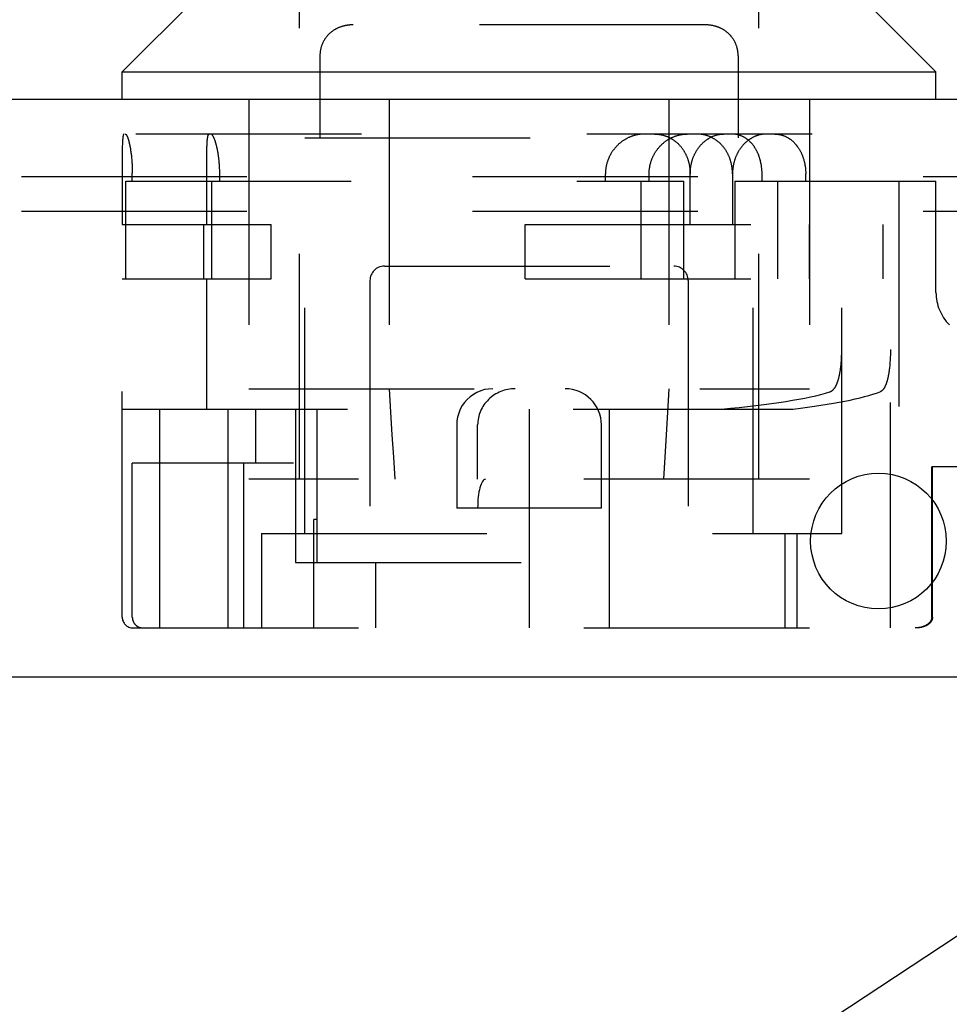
# Model space of a CAD drawing. Header units: inches. Extents: x 0 to 56.7, y 0 to 36.7.
# Tile 6 of 16: x 23.3 to 24.6, y 6.1 to 7.5. Entities that reach past the tile are written whole.
import ezdxf

# ---------------------------------------------------------------- set-up
doc = ezdxf.new("R2010")
doc.units = ezdxf.units.IN
doc.header["$LTSCALE"] = 3.116667
doc.header["$MEASUREMENT"] = 0
doc.linetypes.add('HIDDEN', pattern=[0.2, 0.1, -0.1])
doc.layers.get('0').update_dxf_attribs({"linetype": 'CONTINUOUS'})
for name, color, linetype in [('DEFAULT_2', 8, 'HIDDEN'), ('DIMENSIONS', 7, 'CONTINUOUS'), ('DOOR_ASSEMBLY', 7, 'CONTINUOUS')]:
    doc.layers.add(name, color=color, linetype=linetype)
doc.styles.get("Standard").update_dxf_attribs({"font": 'arial.ttf'})
doc.dimstyles.get("Standard").update_dxf_attribs({"dimtxt": 0.283333, "dimasz": 0.333333, "dimexe": 0.09, "dimexo": 0.07, "dimgap": 0.09, "dimtad": 0, "dimtih": 1, "dimtoh": 1, "dimdec": 3, "dimzin": 4, "dimdsep": 46, "dimtxsty": 'Standard', "dimblk": '_FILLED', "dimblk1": '_FILLED', "dimblk2": '_FILLED', "dimcen": 0.09, "dimadec": 3, "dimazin": 1, "dimtp": 0.001, "dimtm": 0.001, "dimtfac": 1, "dimtdec": 3, "dimtofl": 0, "dimtmove": 0, "dimatfit": 3, "dimldrblk": '_FILLED', "dimfxl": 0, "dimtolj": 1, "dimtzin": 4, "dimarcsym": 0})

# ---------------------------------------------------------------- blocks, each defined once
blk = doc.blocks.new('_FILLED')
at = {"color": 0, "linetype": 'ByBlock'}
blk.add_solid([(0, 0), (-1, 0.2), (-1, -0.2)], dxfattribs=at)

msp = doc.modelspace()

# ---------------------------------------------------------------- linework, layer by layer
at = {"layer": 'DEFAULT_2', "color": 8, "linetype": 'HIDDEN'}
for p, q in [((25.5015, 7.2875), (13.5975, 7.2875)), ((25.5015, 7.2395), (13.5975, 7.2395))]:
    msp.add_line(p, q, dxfattribs=at)
at = {"layer": 'DOOR_ASSEMBLY', "color": 7, "linetype": 'Continuous'}
for p, q in [((23.577, 7.5505), (23.459, 7.4325)), ((24.466, 7.5505), (24.584, 7.4325)), ((23.459, 7.4325), (24.584, 7.4325)), ((23.459, 7.3945), (23.459, 7.4325)), ((24.584, 7.3945), (24.584, 7.4325))]:
    msp.add_line(p, q, dxfattribs=at)
at = {"layer": 'DOOR_ASSEMBLY', "color": 8, "linetype": 'HIDDEN'}
for p, q in [((23.704, 6.8695), (23.704, 7.5205)), ((24.339, 6.8695), (24.339, 7.5205)), ((23.7565, 7.4928), (23.7558, 7.4925)), ((23.7578, 7.4934), (23.7571, 7.4931)), ((23.7591, 7.494), (23.7584, 7.4937)), ((23.7745, 7.4974), (23.7738, 7.4974)), ((24.2648, 7.4975), (23.7781, 7.4975)), ((24.2838, 7.4939), (24.2832, 7.4942)), ((24.2878, 7.4922), (24.2871, 7.4925)), ((24.289, 7.4915), (24.2884, 7.4918)), ((24.2921, 7.4896), (24.2915, 7.49)), ((23.7367, 7.4735), (23.7364, 7.4728)), ((23.7374, 7.4748), (23.737, 7.4742)), ((24.3062, 7.4735), (24.3059, 7.4742)), ((24.3097, 7.4634), (24.3095, 7.4642)), ((24.3106, 7.4545), (24.3106, 7.3415)), ((23.634, 7.3945), (23.634, 6.8695)), ((23.8282, 7.3945), (23.8282, 6.8695)), ((24.2147, 7.3945), (24.2147, 6.8695)), ((24.409, 7.3945), (24.409, 6.8695)), ((25.6597, 7.3465), (13.4743, 7.3465)), ((23.4594, 7.3354), (23.4593, 7.3343)), ((23.4595, 7.3373), (23.4594, 7.3363)), ((23.4594, 7.3363), (23.4594, 7.3354)), ((23.7115, 7.3415), (24.3315, 7.3415)), ((23.7115, 6.7945), (23.7115, 7.3415)), ((24.3315, 6.7945), (24.3315, 7.3415)), ((23.4591, 7.3235), (23.459, 7.32)), ((23.4592, 7.3286), (23.4591, 7.3261)), ((23.4591, 7.3261), (23.4591, 7.3235)), ((23.4593, 7.3322), (23.4592, 7.3304)), ((23.4592, 7.3304), (23.4592, 7.3286)), ((23.4593, 7.3343), (23.4593, 7.3333)), ((23.4593, 7.3333), (23.4593, 7.3322)), ((23.4701, 7.3278), (23.4703, 7.3265)), ((23.4703, 7.3265), (23.4705, 7.3252)), ((23.4705, 7.3252), (23.4707, 7.3239)), ((23.4707, 7.3239), (23.4709, 7.3225)), ((23.4709, 7.3225), (23.4711, 7.3211)), ((23.576, 7.3193), (23.5761, 7.3221)), ((23.5761, 7.3268), (23.5762, 7.3287)), ((23.5761, 7.3248), (23.5761, 7.3268)), ((23.5761, 7.3221), (23.5761, 7.3248)), ((23.5763, 7.3316), (23.5764, 7.3327)), ((23.5763, 7.3305), (23.5763, 7.3316)), ((23.5764, 7.3338), (23.5765, 7.3349)), ((23.5764, 7.3327), (23.5764, 7.3338)), ((23.459, 7.32), (23.459, 7.3149)), ((23.459, 7.3149), (23.459, 7.2215)), ((23.4711, 7.3211), (23.4713, 7.3197)), ((23.4713, 7.3197), (23.4715, 7.3183)), ((23.4717, 7.3161), (23.4719, 7.3146)), ((23.4719, 7.3146), (23.472, 7.3131)), ((23.472, 7.3131), (23.4722, 7.3115)), ((23.4722, 7.3115), (23.4723, 7.31)), ((23.4723, 7.31), (23.4724, 7.3084)), ((23.4724, 7.3084), (23.4725, 7.3069)), ((23.576, 7.3157), (23.576, 7.3193)), ((23.576, 7.3118), (23.576, 7.3157)), ((23.576, 7.3063), (23.576, 7.3118)), ((23.4725, 7.3069), (23.4726, 7.3053)), ((23.4726, 7.3053), (23.4727, 7.3037)), ((23.4727, 7.3037), (23.4728, 7.3021)), ((23.4728, 7.3021), (23.4729, 7.3005)), ((23.4729, 7.3005), (23.4729, 7.2989)), ((23.4729, 7.2989), (23.473, 7.2972)), ((23.473, 7.2972), (23.473, 7.2956)), ((23.473, 7.2956), (23.473, 7.294)), ((23.576, 7.2215), (23.576, 7.3063)), ((23.5936, 7.302), (23.5935, 7.3036)), ((23.5937, 7.3004), (23.5936, 7.302)), ((23.5937, 7.2988), (23.5937, 7.3004)), ((23.5938, 7.2972), (23.5937, 7.2988)), ((23.5938, 7.2956), (23.5938, 7.2972)), ((23.5938, 7.294), (23.5938, 7.2956)), ((23.464, 7.2815), (24.2353, 7.2815)), ((23.464, 7.1465), (23.464, 7.2815)), ((23.473, 7.294), (23.473, 7.2923)), ((23.473, 7.2815), (23.473, 7.2923)), ((23.5823, 7.2815), (23.5823, 7.1465)), ((23.5939, 7.2923), (23.5938, 7.294)), ((23.5939, 7.2815), (23.5939, 7.2923)), ((24.127, 7.2815), (24.127, 7.2915)), ((24.1761, 7.2815), (24.1761, 7.1465)), ((24.1874, 7.2815), (24.1874, 7.2915)), ((24.2353, 7.1465), (24.2353, 7.2815)), ((24.2442, 7.2215), (24.2442, 7.2915)), ((24.3027, 7.2915), (24.3027, 7.2215)), ((24.306, 7.2815), (24.584, 7.2815)), ((24.306, 7.2815), (24.306, 7.1465)), ((24.3435, 7.2815), (24.3435, 7.2915)), ((24.3652, 7.1465), (24.3652, 7.2815)), ((24.4039, 7.2815), (24.4039, 7.2915)), ((24.4538, 6.7945), (24.4538, 7.2815)), ((24.521, 6.664), (24.521, 7.2815)), ((24.5325, 7.2815), (24.5325, 6.664)), ((24.584, 7.1276), (24.584, 7.2815)), ((23.459, 7.2215), (23.6652, 7.2215)), ((23.5717, 7.1465), (23.5717, 7.2215)), ((23.6652, 7.1465), (23.6652, 7.2215)), ((24.0162, 7.2215), (24.5112, 7.2215)), ((24.0162, 7.1465), (24.0162, 7.2215)), ((24.4093, 7.1465), (24.4093, 7.2215)), ((24.5112, 7.1465), (24.5112, 7.2215)), ((23.8215, 7.164), (24.2215, 7.164)), ((23.459, 7.1465), (23.6652, 7.1465)), ((23.459, 6.679), (23.459, 7.1465)), ((23.576, 6.9665), (23.576, 7.1465)), ((24.0162, 7.1465), (24.5112, 7.1465)), ((23.8015, 7.144), (23.8015, 6.664)), ((24.2415, 7.144), (24.2415, 6.664)), ((24.4533, 7.0344), (24.4534, 7.0361)), ((24.4534, 7.0361), (24.4535, 7.0378)), ((24.4535, 7.0378), (24.4536, 7.0395)), ((24.4536, 7.0395), (24.4536, 7.0412)), ((24.4537, 7.0437), (24.4538, 7.0454)), ((24.4538, 7.0472), (24.4538, 7.0489)), ((24.4538, 7.0454), (24.4538, 7.0472)), ((24.5207, 7.0369), (24.5206, 7.0352)), ((24.5208, 7.0386), (24.5207, 7.0369)), ((24.5209, 7.0403), (24.5208, 7.0386)), ((24.521, 7.0437), (24.5209, 7.042)), ((24.5209, 7.042), (24.5209, 7.0403)), ((24.521, 7.0489), (24.521, 7.0472)), ((24.521, 7.0472), (24.521, 7.0454)), ((24.521, 7.0454), (24.521, 7.0437)), ((24.4531, 7.0311), (24.4532, 7.0327)), ((24.4532, 7.0327), (24.4533, 7.0344)), ((24.52, 7.0262), (24.5198, 7.0246)), ((24.5201, 7.0278), (24.52, 7.0262)), ((24.5203, 7.0294), (24.5201, 7.0278)), ((24.5204, 7.0311), (24.5203, 7.0294)), ((24.5206, 7.0352), (24.5205, 7.0335)), ((23.634, 6.9945), (24.409, 6.9945)), ((23.459, 6.9665), (24.3866, 6.9665)), ((23.5105, 6.9665), (23.5105, 6.664)), ((23.605, 6.9665), (23.605, 6.8915)), ((23.6432, 6.9665), (23.6432, 6.8915)), ((23.6988, 6.9665), (23.6988, 6.7545)), ((23.7284, 6.7545), (23.7284, 6.9665)), ((24.0215, 6.9665), (24.0215, 6.664)), ((24.1325, 6.664), (24.1325, 6.9665)), ((23.9215, 6.9445), (23.9215, 6.8295)), ((23.9504, 6.8695), (23.9504, 6.9445)), ((24.1215, 6.8295), (24.1215, 6.9445)), ((23.696, 6.8915), (23.473, 6.8915)), ((23.473, 6.679), (23.473, 6.8915)), ((23.6052, 6.8915), (23.6052, 6.664)), ((23.6272, 6.664), (23.6272, 6.8915)), ((25.3094, 6.8865), (24.5781, 6.8865)), ((24.5781, 6.679), (24.5781, 6.8865)), ((24.5792, 6.679), (24.5792, 6.8865)), ((24.409, 6.8695), (23.634, 6.8695)), ((24.1215, 6.8295), (23.9215, 6.8295)), ((23.7284, 6.814), (23.724, 6.814)), ((23.724, 6.664), (23.724, 6.814)), ((23.6515, 6.7945), (24.4538, 6.7945)), ((23.6515, 6.7945), (23.6515, 6.664)), ((24.3755, 6.664), (24.3755, 6.7945)), ((24.3915, 6.7945), (24.3915, 6.664)), ((23.6988, 6.7545), (24.0215, 6.7545)), ((23.8092, 6.7545), (23.8092, 6.664)), ((23.474, 6.664), (25.3844, 6.664))]:
    msp.add_line(p, q, dxfattribs=at)
at = {"layer": 'DOOR_ASSEMBLY', "color": 3, "linetype": 'Continuous'}
for p, q in [((25.6597, 7.3945), (13.4743, 7.3945)), ((13.3945, 6.5965), (25.7395, 6.5965))]:
    msp.add_line(p, q, dxfattribs=at)
at = {"layer": 'DOOR_ASSEMBLY', "color": 8, "linetype": 'HIDDEN'}
for points in [[(23.7781, 7.4975), (23.7774, 7.4975), (23.7767, 7.4975), (23.776, 7.4975), (23.7752, 7.4974), (23.7745, 7.4974), (23.7738, 7.4974), (23.7731, 7.4973), (23.7723, 7.4972), (23.7716, 7.4971), (23.7709, 7.497), (23.7702, 7.4969), (23.7695, 7.4968), (23.7688, 7.4967), (23.768, 7.4966), (23.7673, 7.4964), (23.7666, 7.4963), (23.7659, 7.4961), (23.7652, 7.4959), (23.7645, 7.4958), (23.7638, 7.4956), (23.7632, 7.4954), (23.7625, 7.4952), (23.7618, 7.4949), (23.7611, 7.4947), (23.7604, 7.4945), (23.7598, 7.4942), (23.7591, 7.4939), (23.7584, 7.4937), (23.7578, 7.4934), (23.7571, 7.4931), (23.7565, 7.4928), (23.7558, 7.4925), (23.7552, 7.4922), (23.7545, 7.4918), (23.7539, 7.4915), (23.7533, 7.4911), (23.7527, 7.4908), (23.7521, 7.4904), (23.7515, 7.49), (23.7509, 7.4896), (23.7503, 7.4892), (23.7497, 7.4888), (23.7491, 7.4884), (23.7485, 7.4879), (23.748, 7.4875), (23.7474, 7.487), (23.7469, 7.4866), (23.7463, 7.4861), (23.7458, 7.4856), (23.7453, 7.4851), (23.7448, 7.4846), (23.7442, 7.4841), (23.7437, 7.4836), (23.7433, 7.4831), (23.7428, 7.4826), (23.7423, 7.482), (23.7418, 7.4815), (23.7414, 7.4809), (23.7409, 7.4803), (23.7405, 7.4798), (23.7401, 7.4792), (23.7397, 7.4786), (23.7393, 7.478), (23.7389, 7.4774), (23.7385, 7.4767), (23.7381, 7.4761), (23.7377, 7.4755), (23.7374, 7.4748), (23.737, 7.4742), (23.7367, 7.4735), (23.7364, 7.4728), (23.7361, 7.4722), (23.7358, 7.4715), (23.7355, 7.4708), (23.7352, 7.4701), (23.7349, 7.4694), (23.7347, 7.4686), (23.7344, 7.4679), (23.7342, 7.4672), (23.734, 7.4665), (23.7338, 7.4657), (23.7336, 7.465), (23.7334, 7.4642), (23.7333, 7.4634), (23.7331, 7.4626), (23.733, 7.4619), (23.7328, 7.4611), (23.7327, 7.4603), (23.7326, 7.4595), (23.7325, 7.4586), (23.7325, 7.4578), (23.7324, 7.457), (23.7324, 7.4562), (23.7324, 7.4553), (23.7323, 7.4545), (23.7323, 7.4542)], [(23.7458, 7.4856), (23.7453, 7.4851), (23.7448, 7.4846), (23.7442, 7.4841)], [(23.7509, 7.4896), (23.7503, 7.4892), (23.7497, 7.4888), (23.7491, 7.4884), (23.7485, 7.4879)], [(23.7552, 7.4922), (23.7545, 7.4918), (23.7539, 7.4915), (23.7533, 7.4911), (23.7527, 7.4908), (23.7521, 7.4904), (23.7515, 7.49)], [(23.7611, 7.4947), (23.7604, 7.4945), (23.7598, 7.4942)], [(23.7645, 7.4958), (23.7638, 7.4956), (23.7632, 7.4954), (23.7625, 7.4952), (23.7618, 7.4949)], [(23.7666, 7.4963), (23.7659, 7.4961), (23.7652, 7.4959)], [(23.7723, 7.4972), (23.7716, 7.4971), (23.7709, 7.497), (23.7702, 7.4969), (23.7695, 7.4968), (23.7688, 7.4967), (23.7681, 7.4966)], [(23.7781, 7.4975), (23.7774, 7.4975), (23.7767, 7.4975), (23.776, 7.4975)], [(24.3074, 7.4708), (24.3072, 7.4715), (24.3069, 7.4722), (24.3066, 7.4728), (24.3062, 7.4735), (24.3059, 7.4742), (24.3056, 7.4748), (24.3052, 7.4755), (24.3048, 7.4761), (24.3045, 7.4767), (24.3041, 7.4774), (24.3037, 7.478), (24.3033, 7.4786), (24.3029, 7.4792), (24.3024, 7.4798), (24.302, 7.4803), (24.3015, 7.4809), (24.3011, 7.4815), (24.3006, 7.482), (24.3002, 7.4826), (24.2997, 7.4831), (24.2992, 7.4836), (24.2987, 7.4841), (24.2982, 7.4846), (24.2977, 7.4851), (24.2971, 7.4856), (24.2966, 7.4861), (24.2961, 7.4866), (24.2955, 7.487), (24.295, 7.4875), (24.2944, 7.4879), (24.2938, 7.4884), (24.2932, 7.4888), (24.2927, 7.4892), (24.2921, 7.4896), (24.2915, 7.49), (24.2909, 7.4904), (24.2903, 7.4908), (24.2896, 7.4911), (24.289, 7.4915), (24.2884, 7.4918), (24.2878, 7.4922), (24.2871, 7.4925), (24.2865, 7.4928), (24.2858, 7.4931), (24.2852, 7.4934), (24.2845, 7.4937), (24.2838, 7.494), (24.2832, 7.4942), (24.2825, 7.4945), (24.2818, 7.4947), (24.2811, 7.4949), (24.2805, 7.4952), (24.2798, 7.4954), (24.2791, 7.4956), (24.2784, 7.4958), (24.2777, 7.4959), (24.277, 7.4961), (24.2763, 7.4963), (24.2756, 7.4964), (24.2749, 7.4966), (24.2742, 7.4967), (24.2735, 7.4968), (24.2727, 7.4969), (24.272, 7.497), (24.2713, 7.4971), (24.2706, 7.4972), (24.2699, 7.4973), (24.2691, 7.4974), (24.2684, 7.4974), (24.2677, 7.4974), (24.267, 7.4975), (24.2662, 7.4975), (24.2655, 7.4975), (24.2648, 7.4975)], [(24.2706, 7.4972), (24.2699, 7.4973), (24.2691, 7.4974), (24.2684, 7.4974), (24.2677, 7.4974), (24.267, 7.4975)], [(24.2735, 7.4968), (24.2727, 7.4969), (24.272, 7.497)], [(24.2763, 7.4963), (24.2756, 7.4964), (24.2749, 7.4966)], [(24.2818, 7.4947), (24.2811, 7.4949), (24.2805, 7.4952), (24.2798, 7.4954), (24.2791, 7.4956), (24.2784, 7.4958), (24.2777, 7.4959)], [(24.2865, 7.4928), (24.2858, 7.4931), (24.2852, 7.4934), (24.2845, 7.4937)], [(24.2971, 7.4856), (24.2966, 7.4861), (24.2961, 7.4866), (24.2955, 7.487), (24.295, 7.4875), (24.2944, 7.4879)], [(23.7361, 7.4722), (23.7358, 7.4715), (23.7355, 7.4708)], [(23.7393, 7.478), (23.7389, 7.4774), (23.7385, 7.4767)], [(23.7428, 7.4826), (23.7423, 7.482), (23.7418, 7.4815), (23.7414, 7.4809), (23.7409, 7.4803)], [(24.3002, 7.4826), (24.2997, 7.4831), (24.2992, 7.4836), (24.2987, 7.4841)], [(24.3033, 7.4786), (24.3029, 7.4792), (24.3024, 7.4798), (24.302, 7.4803)], [(24.3056, 7.4748), (24.3052, 7.4755), (24.3048, 7.4761), (24.3045, 7.4767)], [(23.7327, 7.4603), (23.7326, 7.4595), (23.7325, 7.4586)], [(23.7333, 7.4634), (23.7331, 7.4626), (23.733, 7.4619)], [(23.7342, 7.4672), (23.734, 7.4665), (23.7338, 7.4657), (23.7336, 7.465), (23.7334, 7.4642)], [(24.3087, 7.4672), (24.3085, 7.4679), (24.3082, 7.4686), (24.308, 7.4694), (24.3077, 7.4701), (24.3074, 7.4708)], [(24.3106, 7.4545), (24.3106, 7.4553), (24.3106, 7.4562), (24.3105, 7.457), (24.3105, 7.4578), (24.3104, 7.4586), (24.3103, 7.4595), (24.3102, 7.4603), (24.3101, 7.4611), (24.31, 7.4619), (24.3098, 7.4626), (24.3097, 7.4634), (24.3095, 7.4642), (24.3093, 7.465), (24.3091, 7.4657), (24.3089, 7.4665), (24.3087, 7.4672), (24.3085, 7.4679), (24.3082, 7.4687), (24.308, 7.4694), (24.3077, 7.4701)], [(24.3103, 7.4595), (24.3102, 7.4603), (24.3101, 7.4611), (24.31, 7.4619)], [(24.3106, 7.4562), (24.3105, 7.457), (24.3105, 7.4578), (24.3104, 7.4586)], [(23.7324, 7.457), (23.7324, 7.4562), (23.7324, 7.4553), (23.7323, 7.4545), (23.7323, 7.3415)], [(23.4617, 7.3465), (23.4616, 7.3465), (23.4615, 7.3465), (23.4614, 7.3465), (23.4613, 7.3464), (23.4613, 7.3464), (23.4612, 7.3463), (23.4611, 7.3462), (23.461, 7.3461), (23.461, 7.346), (23.4609, 7.3459), (23.4608, 7.3458), (23.4608, 7.3456), (23.4607, 7.3455), (23.4606, 7.3453), (23.4606, 7.3451), (23.4605, 7.3449), (23.4605, 7.3447), (23.4604, 7.3445), (23.4604, 7.3443), (23.4603, 7.344), (23.4602, 7.3438), (23.4602, 7.3435), (23.4601, 7.3432), (23.4601, 7.343), (23.46, 7.3427), (23.46, 7.3423), (23.4599, 7.342), (23.4599, 7.3417), (23.4599, 7.3413), (23.4598, 7.341), (23.4598, 7.3406), (23.4597, 7.3402), (23.4597, 7.3398), (23.4597, 7.3394), (23.4596, 7.339), (23.4596, 7.3386), (23.4596, 7.3382), (23.4595, 7.3373)], [(23.4633, 7.3465), (23.4634, 7.3465), (23.4636, 7.3465), (23.4637, 7.3465), (23.4638, 7.3464), (23.4639, 7.3464), (23.464, 7.3463), (23.4641, 7.3462), (23.4642, 7.3461), (23.4643, 7.346), (23.4644, 7.3459), (23.4646, 7.3458), (23.4647, 7.3456), (23.4648, 7.3455), (23.4649, 7.3453), (23.465, 7.3451), (23.4652, 7.3449), (23.4653, 7.3447), (23.4654, 7.3445), (23.4655, 7.3442), (23.4656, 7.344), (23.4658, 7.3437), (23.4659, 7.3435), (23.466, 7.3432), (23.4662, 7.3429), (23.4663, 7.3426), (23.4664, 7.3423), (23.4665, 7.342), (23.4667, 7.3416), (23.4668, 7.3413), (23.4669, 7.3409), (23.467, 7.3405), (23.4672, 7.3401), (23.4673, 7.3397), (23.4674, 7.3393), (23.4676, 7.3389), (23.4677, 7.3385), (23.4678, 7.338), (23.4679, 7.3376), (23.4681, 7.3371), (23.4682, 7.3366), (23.4683, 7.3362), (23.4684, 7.3357), (23.4686, 7.3352), (23.4687, 7.3347), (23.4688, 7.3341), (23.4689, 7.3336), (23.4691, 7.3331), (23.4692, 7.3325), (23.4693, 7.3319), (23.4694, 7.3314), (23.4695, 7.3308), (23.4696, 7.3302), (23.4698, 7.3296), (23.4699, 7.329), (23.47, 7.3284), (23.4701, 7.3278)], [(23.5765, 7.3349), (23.5765, 7.3359), (23.5766, 7.3364), (23.5766, 7.3368), (23.5766, 7.3373), (23.5767, 7.3377), (23.5767, 7.3382), (23.5768, 7.3386), (23.5768, 7.339), (23.5768, 7.3395), (23.5769, 7.3399), (23.5769, 7.3402), (23.577, 7.3406), (23.577, 7.341), (23.5771, 7.3413), (23.5772, 7.3417), (23.5772, 7.342), (23.5773, 7.3424), (23.5773, 7.3427), (23.5774, 7.343), (23.5774, 7.3432), (23.5775, 7.3435), (23.5776, 7.3438), (23.5776, 7.344), (23.5777, 7.3443), (23.5778, 7.3445), (23.5779, 7.3447), (23.5779, 7.3449), (23.578, 7.3451), (23.5781, 7.3453), (23.5782, 7.3455), (23.5783, 7.3456), (23.5783, 7.3458), (23.5784, 7.3459), (23.5785, 7.346), (23.5786, 7.3461), (23.5787, 7.3462), (23.5788, 7.3463), (23.5789, 7.3464), (23.579, 7.3464), (23.5791, 7.3465), (23.5792, 7.3465), (23.5793, 7.3465), (23.5794, 7.3465)], [(23.5935, 7.3036), (23.5934, 7.3044), (23.5934, 7.3052), (23.5933, 7.306), (23.5932, 7.3067), (23.5932, 7.3075), (23.5931, 7.3083), (23.593, 7.3091), (23.593, 7.3099), (23.5929, 7.3106), (23.5928, 7.3114), (23.5927, 7.3121), (23.5926, 7.3129), (23.5925, 7.3137), (23.5924, 7.3144), (23.5923, 7.3152), (23.5922, 7.3159), (23.5921, 7.3166), (23.592, 7.3174), (23.5919, 7.3181), (23.5918, 7.3188), (23.5917, 7.3195), (23.5916, 7.3202), (23.5915, 7.3209), (23.5913, 7.3216), (23.5912, 7.3223), (23.5911, 7.323), (23.591, 7.3237), (23.5908, 7.3244), (23.5907, 7.325), (23.5906, 7.3257), (23.5904, 7.3263), (23.5903, 7.327), (23.5901, 7.3276), (23.59, 7.3282), (23.5899, 7.3288), (23.5897, 7.3295), (23.5896, 7.3301), (23.5894, 7.3307), (23.5893, 7.3312), (23.5891, 7.3318), (23.589, 7.3324), (23.5888, 7.3329), (23.5887, 7.3335), (23.5885, 7.334), (23.5883, 7.3346), (23.5882, 7.3351), (23.588, 7.3356), (23.5879, 7.3361), (23.5877, 7.3366), (23.5875, 7.337), (23.5874, 7.3375), (23.5872, 7.338), (23.587, 7.3384), (23.5869, 7.3388), (23.5867, 7.3393), (23.5866, 7.3397), (23.5864, 7.3401), (23.5862, 7.3405), (23.5861, 7.3409), (23.5859, 7.3412), (23.5857, 7.3416), (23.5856, 7.3419), (23.5854, 7.3423), (23.5852, 7.3426), (23.5851, 7.3429), (23.5849, 7.3432), (23.5848, 7.3435), (23.5846, 7.3437), (23.5844, 7.344), (23.5843, 7.3442), (23.5841, 7.3445), (23.584, 7.3447), (23.5838, 7.3449), (23.5837, 7.3451), (23.5835, 7.3453), (23.5834, 7.3454), (23.5832, 7.3456), (23.5831, 7.3458), (23.5829, 7.3459), (23.5828, 7.346), (23.5826, 7.3461), (23.5825, 7.3462), (23.5823, 7.3463), (23.5822, 7.3464), (23.582, 7.3464), (23.5819, 7.3465), (23.5818, 7.3465), (23.5816, 7.3465), (23.5815, 7.3465)], [(24.1808, 7.3465), (24.18, 7.3465), (24.1792, 7.3465), (24.1785, 7.3465), (24.1777, 7.3464), (24.1769, 7.3464), (24.1761, 7.3463), (24.1753, 7.3462), (24.1745, 7.3461), (24.1737, 7.346), (24.1729, 7.3459), (24.1721, 7.3458), (24.1713, 7.3456), (24.1705, 7.3454), (24.1697, 7.3453), (24.169, 7.3451), (24.1682, 7.3449), (24.1674, 7.3447), (24.1666, 7.3445), (24.1658, 7.3442), (24.1651, 7.344), (24.1643, 7.3437), (24.1635, 7.3435), (24.1627, 7.3432), (24.162, 7.3429), (24.1612, 7.3426), (24.1605, 7.3423), (24.1597, 7.3419), (24.159, 7.3416), (24.1582, 7.3412), (24.1575, 7.3409), (24.1568, 7.3405), (24.156, 7.3401), (24.1553, 7.3397), (24.1546, 7.3393), (24.1539, 7.3388), (24.1532, 7.3384), (24.1525, 7.338), (24.1518, 7.3375), (24.1511, 7.337), (24.1504, 7.3366), (24.1497, 7.3361), (24.1491, 7.3356), (24.1484, 7.3351), (24.1477, 7.3346), (24.1471, 7.334), (24.1465, 7.3335), (24.1458, 7.3329), (24.1452, 7.3324), (24.1446, 7.3318), (24.144, 7.3312), (24.1434, 7.3307), (24.1428, 7.3301), (24.1422, 7.3295), (24.1417, 7.3288), (24.1411, 7.3282), (24.1406, 7.3276), (24.14, 7.327), (24.1395, 7.3263), (24.139, 7.3257), (24.1385, 7.325), (24.1379, 7.3244), (24.1375, 7.3237), (24.137, 7.323), (24.1365, 7.3223), (24.136, 7.3216), (24.1356, 7.3209), (24.1352, 7.3202), (24.1347, 7.3195), (24.1343, 7.3188), (24.1339, 7.3181), (24.1335, 7.3174), (24.1331, 7.3166), (24.1328, 7.3159), (24.1324, 7.3152), (24.132, 7.3144), (24.1317, 7.3137), (24.1314, 7.3129), (24.1311, 7.3121), (24.1308, 7.3114), (24.1305, 7.3106), (24.1302, 7.3099), (24.1299, 7.3091), (24.1297, 7.3083), (24.1294, 7.3075), (24.1292, 7.3067), (24.129, 7.306), (24.1288, 7.3052), (24.1286, 7.3044), (24.1284, 7.3036), (24.1282, 7.3028), (24.128, 7.302), (24.1279, 7.3012), (24.1277, 7.3004), (24.1276, 7.2996), (24.1275, 7.2988), (24.1274, 7.298), (24.1273, 7.2972), (24.1272, 7.2964), (24.1272, 7.2956), (24.1271, 7.2948), (24.1271, 7.294), (24.127, 7.2931), (24.127, 7.2923), (24.127, 7.2915)], [(24.1874, 7.2915), (24.1874, 7.2923), (24.1875, 7.2932), (24.1875, 7.294), (24.1875, 7.2948), (24.1876, 7.2956), (24.1876, 7.2964), (24.1877, 7.2972), (24.1878, 7.298), (24.1879, 7.2989), (24.188, 7.2997), (24.1882, 7.3005), (24.1883, 7.3013), (24.1884, 7.3021), (24.1886, 7.3029), (24.1888, 7.3037), (24.189, 7.3045), (24.1891, 7.3053), (24.1894, 7.3061), (24.1896, 7.3069), (24.1898, 7.3077), (24.19, 7.3084), (24.1903, 7.3092), (24.1906, 7.31), (24.1908, 7.3108), (24.1911, 7.3115), (24.1914, 7.3123), (24.1917, 7.3131), (24.1921, 7.3138), (24.1924, 7.3146), (24.1927, 7.3153), (24.1931, 7.3161), (24.1934, 7.3168), (24.1938, 7.3175), (24.1942, 7.3183), (24.1946, 7.319), (24.195, 7.3197), (24.1954, 7.3204), (24.1959, 7.3211), (24.1963, 7.3218), (24.1967, 7.3225), (24.1972, 7.3232), (24.1977, 7.3239), (24.1982, 7.3245), (24.1986, 7.3252), (24.1991, 7.3258), (24.1996, 7.3265), (24.2002, 7.3271), (24.2007, 7.3278), (24.2012, 7.3284), (24.2018, 7.329), (24.2023, 7.3296), (24.2029, 7.3302), (24.2035, 7.3308), (24.204, 7.3314), (24.2046, 7.3319), (24.2052, 7.3325), (24.2058, 7.3331), (24.2064, 7.3336), (24.2071, 7.3341), (24.2077, 7.3347), (24.2083, 7.3352), (24.209, 7.3357), (24.2096, 7.3362), (24.2103, 7.3366), (24.2109, 7.3371), (24.2116, 7.3376), (24.2123, 7.338), (24.2129, 7.3385), (24.2136, 7.3389), (24.2143, 7.3393), (24.215, 7.3397), (24.2157, 7.3401), (24.2164, 7.3405), (24.2171, 7.3409), (24.2179, 7.3413), (24.2186, 7.3416), (24.2193, 7.342), (24.22, 7.3423), (24.2208, 7.3426), (24.2215, 7.3429), (24.2223, 7.3432), (24.223, 7.3435), (24.2238, 7.3437), (24.2245, 7.344), (24.2253, 7.3442), (24.226, 7.3445), (24.2268, 7.3447), (24.2275, 7.3449), (24.2283, 7.3451), (24.2291, 7.3453), (24.2298, 7.3455), (24.2306, 7.3456), (24.2314, 7.3458), (24.2322, 7.3459), (24.2329, 7.346), (24.2337, 7.3461), (24.2345, 7.3462), (24.2353, 7.3463), (24.236, 7.3464), (24.2368, 7.3464), (24.2376, 7.3465), (24.2384, 7.3465), (24.2391, 7.3465), (24.2399, 7.3465)], [(24.1949, 7.3465), (24.1957, 7.3465), (24.1964, 7.3465), (24.1972, 7.3465), (24.198, 7.3464), (24.1987, 7.3464), (24.1995, 7.3463), (24.2002, 7.3462), (24.201, 7.3461), (24.2018, 7.346), (24.2025, 7.3459), (24.2033, 7.3458), (24.204, 7.3456), (24.2048, 7.3455), (24.2055, 7.3453), (24.2062, 7.3451), (24.207, 7.3449), (24.2077, 7.3447), (24.2084, 7.3445), (24.2092, 7.3443), (24.2099, 7.344), (24.2106, 7.3438), (24.2113, 7.3435), (24.212, 7.3432), (24.2127, 7.343), (24.2134, 7.3427), (24.2141, 7.3424), (24.2148, 7.342), (24.2155, 7.3417), (24.2162, 7.3413), (24.2169, 7.341), (24.2175, 7.3406), (24.2182, 7.3402), (24.2188, 7.3399), (24.2195, 7.3395), (24.2201, 7.339), (24.2208, 7.3386), (24.2214, 7.3382), (24.222, 7.3377), (24.2227, 7.3373), (24.2233, 7.3368), (24.2239, 7.3364), (24.2245, 7.3359), (24.2251, 7.3354), (24.2257, 7.3349), (24.2262, 7.3343), (24.2268, 7.3338), (24.2274, 7.3333), (24.2279, 7.3327), (24.2285, 7.3322), (24.229, 7.3316), (24.2295, 7.3311), (24.2301, 7.3305), (24.2306, 7.3299), (24.2311, 7.3293), (24.2316, 7.3287), (24.2321, 7.3281), (24.2326, 7.3274), (24.233, 7.3268), (24.2335, 7.3262), (24.234, 7.3255), (24.2344, 7.3248), (24.2348, 7.3242), (24.2353, 7.3235), (24.2357, 7.3228), (24.2361, 7.3221), (24.2365, 7.3214), (24.2369, 7.3207), (24.2373, 7.32), (24.2377, 7.3193), (24.238, 7.3186), (24.2384, 7.3179), (24.2387, 7.3171), (24.239, 7.3164), (24.2394, 7.3157), (24.2397, 7.3149), (24.24, 7.3141), (24.2403, 7.3134), (24.2406, 7.3126), (24.2408, 7.3118), (24.2411, 7.3111), (24.2414, 7.3103), (24.2416, 7.3095), (24.2418, 7.3087), (24.242, 7.3079), (24.2423, 7.3071), (24.2425, 7.3063), (24.2426, 7.3055), (24.2428, 7.3047), (24.243, 7.3039), (24.2431, 7.3031), (24.2433, 7.3023), (24.2434, 7.3015), (24.2436, 7.3006), (24.2437, 7.2998), (24.2438, 7.299), (24.2439, 7.2982), (24.2439, 7.2973), (24.244, 7.2965), (24.2441, 7.2957), (24.2441, 7.2949), (24.2442, 7.294), (24.2442, 7.2932), (24.2442, 7.2924), (24.2442, 7.2915)], [(24.2442, 7.2915), (24.2442, 7.2924), (24.2442, 7.2932), (24.2443, 7.294), (24.2443, 7.2949), (24.2444, 7.2957), (24.2444, 7.2965), (24.2445, 7.2973), (24.2446, 7.2982), (24.2447, 7.299), (24.2448, 7.2998), (24.2449, 7.3006), (24.245, 7.3015), (24.2451, 7.3023), (24.2453, 7.3031), (24.2454, 7.3039), (24.2456, 7.3047), (24.2458, 7.3055), (24.246, 7.3063), (24.2462, 7.3071), (24.2464, 7.3079), (24.2466, 7.3087), (24.2468, 7.3095), (24.2471, 7.3103), (24.2473, 7.3111), (24.2476, 7.3118), (24.2478, 7.3126), (24.2481, 7.3134), (24.2484, 7.3141), (24.2487, 7.3149), (24.249, 7.3157), (24.2493, 7.3164), (24.2497, 7.3171), (24.25, 7.3179), (24.2504, 7.3186), (24.2507, 7.3193), (24.2511, 7.32), (24.2515, 7.3207), (24.2518, 7.3214), (24.2522, 7.3221), (24.2526, 7.3228), (24.253, 7.3235), (24.2535, 7.3242), (24.2539, 7.3248), (24.2543, 7.3255), (24.2548, 7.3262), (24.2552, 7.3268), (24.2557, 7.3274), (24.2561, 7.3281), (24.2566, 7.3287), (24.2571, 7.3293), (24.2576, 7.3299), (24.2581, 7.3305), (24.2586, 7.3311), (24.2591, 7.3316), (24.2596, 7.3322), (24.2601, 7.3327), (24.2606, 7.3333), (24.2612, 7.3338), (24.2617, 7.3343), (24.2623, 7.3349), (24.2628, 7.3354), (24.2634, 7.3359), (24.264, 7.3364), (24.2645, 7.3368), (24.2651, 7.3373), (24.2657, 7.3377), (24.2663, 7.3382), (24.2669, 7.3386), (24.2675, 7.339), (24.2681, 7.3395), (24.2687, 7.3399), (24.2693, 7.3402), (24.2699, 7.3406), (24.2705, 7.341), (24.2711, 7.3413), (24.2717, 7.3417), (24.2724, 7.342), (24.273, 7.3424), (24.2736, 7.3427), (24.2743, 7.343), (24.2749, 7.3432), (24.2756, 7.3435), (24.2762, 7.3438), (24.2769, 7.344), (24.2775, 7.3443), (24.2782, 7.3445), (24.2788, 7.3447), (24.2795, 7.3449), (24.2801, 7.3451), (24.2808, 7.3453), (24.2815, 7.3455), (24.2821, 7.3456), (24.2828, 7.3458), (24.2835, 7.3459), (24.2841, 7.346), (24.2848, 7.3461), (24.2855, 7.3462), (24.2861, 7.3463), (24.2868, 7.3464), (24.2875, 7.3464), (24.2881, 7.3465), (24.2888, 7.3465), (24.2895, 7.3465), (24.2901, 7.3465)], [(24.3027, 7.2915), (24.3027, 7.2924), (24.3027, 7.2932), (24.3027, 7.294), (24.3026, 7.2948), (24.3026, 7.2957), (24.3025, 7.2965), (24.3024, 7.2973), (24.3024, 7.2982), (24.3023, 7.299), (24.3022, 7.2998), (24.3021, 7.3006), (24.3019, 7.3015), (24.3018, 7.3023), (24.3017, 7.3031), (24.3015, 7.3039), (24.3013, 7.3047), (24.3011, 7.3055), (24.301, 7.3063), (24.3008, 7.3071), (24.3005, 7.3079), (24.3003, 7.3087), (24.3001, 7.3095), (24.2999, 7.3103), (24.2996, 7.3111), (24.2993, 7.3118), (24.2991, 7.3126), (24.2988, 7.3134), (24.2985, 7.3141), (24.2982, 7.3149), (24.2979, 7.3156), (24.2976, 7.3164), (24.2972, 7.3171), (24.2969, 7.3178), (24.2965, 7.3186), (24.2962, 7.3193), (24.2958, 7.32), (24.2954, 7.3207), (24.295, 7.3214), (24.2946, 7.3221), (24.2942, 7.3228), (24.2938, 7.3235), (24.2934, 7.3242), (24.2929, 7.3248), (24.2925, 7.3255), (24.292, 7.3261), (24.2916, 7.3268), (24.2911, 7.3274), (24.2906, 7.328), (24.2901, 7.3286), (24.2896, 7.3293), (24.2891, 7.3299), (24.2886, 7.3304), (24.2881, 7.331), (24.2876, 7.3316), (24.287, 7.3322), (24.2865, 7.3327), (24.2859, 7.3333), (24.2854, 7.3338), (24.2848, 7.3343), (24.2842, 7.3348), (24.2836, 7.3354), (24.2831, 7.3358), (24.2825, 7.3363), (24.2819, 7.3368), (24.2812, 7.3373), (24.2806, 7.3377), (24.28, 7.3382), (24.2794, 7.3386), (24.2787, 7.339), (24.2781, 7.3394), (24.2775, 7.3398), (24.2768, 7.3402), (24.2761, 7.3406), (24.2755, 7.341), (24.2748, 7.3413), (24.2741, 7.3417), (24.2735, 7.342), (24.2728, 7.3423), (24.2721, 7.3427), (24.2714, 7.343), (24.2707, 7.3432), (24.27, 7.3435), (24.2693, 7.3438), (24.2686, 7.344), (24.2679, 7.3443), (24.2671, 7.3445), (24.2664, 7.3447), (24.2657, 7.3449), (24.265, 7.3451), (24.2642, 7.3453), (24.2635, 7.3455), (24.2628, 7.3456), (24.262, 7.3458), (24.2613, 7.3459), (24.2605, 7.346), (24.2598, 7.3461), (24.259, 7.3462), (24.2583, 7.3463), (24.2575, 7.3464), (24.2568, 7.3464), (24.256, 7.3465), (24.2553, 7.3465), (24.2545, 7.3465), (24.2537, 7.3465)], [(24.3435, 7.2915), (24.3435, 7.2923), (24.3435, 7.2931), (24.3435, 7.294), (24.3435, 7.2948), (24.3434, 7.2956), (24.3434, 7.2964), (24.3433, 7.2972), (24.3432, 7.298), (24.3432, 7.2988), (24.3431, 7.2996), (24.343, 7.3004), (24.3429, 7.3012), (24.3428, 7.302), (24.3427, 7.3028), (24.3426, 7.3036), (24.3424, 7.3044), (24.3423, 7.3052), (24.3421, 7.306), (24.342, 7.3067), (24.3418, 7.3075), (24.3416, 7.3083), (24.3414, 7.3091), (24.3413, 7.3099), (24.341, 7.3106), (24.3408, 7.3114), (24.3406, 7.3121), (24.3404, 7.3129), (24.3402, 7.3137), (24.3399, 7.3144), (24.3397, 7.3152), (24.3394, 7.3159), (24.3391, 7.3166), (24.3389, 7.3174), (24.3386, 7.3181), (24.3383, 7.3188), (24.338, 7.3195), (24.3377, 7.3202), (24.3373, 7.3209), (24.337, 7.3216), (24.3367, 7.3223), (24.3363, 7.323), (24.336, 7.3237), (24.3356, 7.3244), (24.3352, 7.325), (24.3349, 7.3257), (24.3345, 7.3263), (24.3341, 7.327), (24.3337, 7.3276), (24.3333, 7.3282), (24.3329, 7.3288), (24.3325, 7.3295), (24.332, 7.3301), (24.3316, 7.3307), (24.3311, 7.3312), (24.3307, 7.3318), (24.3302, 7.3324), (24.3298, 7.3329), (24.3293, 7.3335), (24.3288, 7.334), (24.3283, 7.3346), (24.3278, 7.3351), (24.3273, 7.3356), (24.3268, 7.3361), (24.3263, 7.3366), (24.3258, 7.337), (24.3253, 7.3375), (24.3247, 7.338), (24.3242, 7.3384), (24.3236, 7.3388), (24.3231, 7.3393), (24.3225, 7.3397), (24.322, 7.3401), (24.3214, 7.3405), (24.3208, 7.3409), (24.3203, 7.3412), (24.3197, 7.3416), (24.3191, 7.3419), (24.3185, 7.3423), (24.3179, 7.3426), (24.3173, 7.3429), (24.3167, 7.3432), (24.3161, 7.3435), (24.3155, 7.3437), (24.3149, 7.344), (24.3143, 7.3442), (24.3137, 7.3445), (24.313, 7.3447), (24.3124, 7.3449), (24.3118, 7.3451), (24.3111, 7.3453), (24.3105, 7.3454), (24.3099, 7.3456), (24.3092, 7.3458), (24.3086, 7.3459), (24.3079, 7.346), (24.3073, 7.3461), (24.3066, 7.3462), (24.306, 7.3463), (24.3053, 7.3464), (24.3047, 7.3464), (24.304, 7.3465), (24.3034, 7.3465), (24.3027, 7.3465), (24.3021, 7.3465)], [(24.349, 7.3465), (24.3483, 7.3465), (24.3476, 7.3465), (24.347, 7.3465), (24.3463, 7.3464), (24.3456, 7.3464), (24.3449, 7.3463), (24.3442, 7.3462), (24.3436, 7.3461), (24.3429, 7.346), (24.3422, 7.3459), (24.3415, 7.3458), (24.3409, 7.3456), (24.3402, 7.3455), (24.3395, 7.3453), (24.3388, 7.3451), (24.3382, 7.3449), (24.3375, 7.3447), (24.3368, 7.3445), (24.3362, 7.3443), (24.3355, 7.344), (24.3349, 7.3438), (24.3342, 7.3435), (24.3336, 7.3432), (24.3329, 7.343), (24.3323, 7.3427), (24.3316, 7.3423), (24.331, 7.342), (24.3304, 7.3417), (24.3297, 7.3413), (24.3291, 7.341), (24.3285, 7.3406), (24.3279, 7.3402), (24.3272, 7.3398), (24.3266, 7.3394), (24.326, 7.339), (24.3254, 7.3386), (24.3248, 7.3382), (24.3242, 7.3377), (24.3236, 7.3373), (24.3231, 7.3368), (24.3225, 7.3363), (24.3219, 7.3358), (24.3214, 7.3354), (24.3208, 7.3348), (24.3203, 7.3343), (24.3197, 7.3338), (24.3192, 7.3333), (24.3186, 7.3327), (24.3181, 7.3322), (24.3176, 7.3316), (24.3171, 7.331), (24.3166, 7.3304), (24.3161, 7.3299), (24.3156, 7.3293), (24.3151, 7.3286), (24.3146, 7.328), (24.3142, 7.3274), (24.3137, 7.3268), (24.3133, 7.3261), (24.3128, 7.3255), (24.3124, 7.3248), (24.312, 7.3242), (24.3115, 7.3235), (24.3111, 7.3228), (24.3107, 7.3221), (24.3103, 7.3214), (24.31, 7.3207), (24.3096, 7.32), (24.3092, 7.3193), (24.3089, 7.3186), (24.3085, 7.3178), (24.3082, 7.3171), (24.3078, 7.3164), (24.3075, 7.3156), (24.3072, 7.3149), (24.3069, 7.3141), (24.3066, 7.3134), (24.3063, 7.3126), (24.3061, 7.3118), (24.3058, 7.3111), (24.3056, 7.3103), (24.3053, 7.3095), (24.3051, 7.3087), (24.3049, 7.3079), (24.3047, 7.3071), (24.3045, 7.3063), (24.3043, 7.3055), (24.3041, 7.3047), (24.3039, 7.3039), (24.3038, 7.3031), (24.3036, 7.3023), (24.3035, 7.3015), (24.3034, 7.3006), (24.3033, 7.2998), (24.3032, 7.299), (24.3031, 7.2982), (24.303, 7.2973), (24.3029, 7.2965), (24.3029, 7.2957), (24.3028, 7.2948), (24.3028, 7.294), (24.3027, 7.2932), (24.3027, 7.2924), (24.3027, 7.2915)], [(24.3612, 7.3465), (24.3618, 7.3465), (24.3625, 7.3465), (24.3632, 7.3465), (24.3638, 7.3464), (24.3645, 7.3464), (24.3652, 7.3463), (24.3658, 7.3462), (24.3665, 7.3461), (24.3671, 7.346), (24.3678, 7.3459), (24.3685, 7.3458), (24.3691, 7.3456), (24.3698, 7.3455), (24.3704, 7.3453), (24.3711, 7.3451), (24.3717, 7.3449), (24.3723, 7.3447), (24.373, 7.3445), (24.3736, 7.3442), (24.3742, 7.344), (24.3749, 7.3437), (24.3755, 7.3435), (24.3761, 7.3432), (24.3767, 7.3429), (24.3773, 7.3426), (24.378, 7.3423), (24.3786, 7.342), (24.3792, 7.3416), (24.3798, 7.3413), (24.3803, 7.3409), (24.3809, 7.3405), (24.3815, 7.3401), (24.3821, 7.3397), (24.3827, 7.3393), (24.3832, 7.3389), (24.3838, 7.3385), (24.3843, 7.338), (24.3849, 7.3376), (24.3854, 7.3371), (24.386, 7.3366), (24.3865, 7.3362), (24.387, 7.3357), (24.3875, 7.3352), (24.388, 7.3347), (24.3885, 7.3341), (24.389, 7.3336), (24.3895, 7.3331), (24.39, 7.3325), (24.3905, 7.3319), (24.3909, 7.3314), (24.3914, 7.3308), (24.3919, 7.3302), (24.3923, 7.3296), (24.3927, 7.329), (24.3932, 7.3284), (24.3936, 7.3278), (24.394, 7.3271), (24.3944, 7.3265), (24.3948, 7.3258), (24.3952, 7.3252), (24.3956, 7.3245), (24.396, 7.3239), (24.3964, 7.3232), (24.3967, 7.3225), (24.3971, 7.3218), (24.3974, 7.3211), (24.3977, 7.3204), (24.3981, 7.3197), (24.3984, 7.319), (24.3987, 7.3183), (24.399, 7.3175), (24.3993, 7.3168), (24.3996, 7.3161), (24.3998, 7.3153), (24.4001, 7.3146), (24.4004, 7.3138), (24.4006, 7.3131), (24.4009, 7.3123), (24.4011, 7.3115), (24.4013, 7.3108), (24.4015, 7.31), (24.4017, 7.3092), (24.4019, 7.3084), (24.4021, 7.3077), (24.4023, 7.3069), (24.4025, 7.3061), (24.4026, 7.3053), (24.4028, 7.3045), (24.4029, 7.3037), (24.403, 7.3029), (24.4032, 7.3021), (24.4033, 7.3013), (24.4034, 7.3005), (24.4035, 7.2997), (24.4036, 7.2989), (24.4036, 7.298), (24.4037, 7.2972), (24.4038, 7.2964), (24.4038, 7.2956), (24.4039, 7.2948), (24.4039, 7.294), (24.4039, 7.2932), (24.4039, 7.2923), (24.4039, 7.2915)], [(23.5762, 7.3287), (23.5762, 7.3299), (23.5763, 7.3305)], [(23.4715, 7.3183), (23.4717, 7.3168), (23.4717, 7.3161)], [(24.4536, 7.0412), (24.4537, 7.042), (24.4537, 7.0437)], [(24.4371, 6.9902), (24.4375, 6.9903), (24.4378, 6.9904), (24.4381, 6.9906), (24.4385, 6.9907), (24.4388, 6.9909), (24.4391, 6.9911), (24.4394, 6.9913), (24.4398, 6.9915), (24.4401, 6.9917), (24.4404, 6.9919), (24.4407, 6.9921), (24.441, 6.9924), (24.4413, 6.9927), (24.4416, 6.9929), (24.4419, 6.9932), (24.4422, 6.9935), (24.4425, 6.9939), (24.4428, 6.9942), (24.443, 6.9945), (24.4433, 6.9949), (24.4436, 6.9952), (24.4438, 6.9956), (24.4441, 6.996), (24.4444, 6.9964), (24.4446, 6.9968), (24.4449, 6.9972), (24.4451, 6.9976), (24.4454, 6.9981), (24.4456, 6.9985), (24.4459, 6.999), (24.4461, 6.9995), (24.4463, 6.9999), (24.4465, 7.0004), (24.4468, 7.0009), (24.447, 7.0014), (24.4472, 7.002), (24.4474, 7.0025), (24.4476, 7.003), (24.4478, 7.0036), (24.448, 7.0041), (24.4482, 7.0047), (24.4484, 7.0053), (24.4486, 7.0059), (24.4488, 7.0065), (24.449, 7.0071), (24.4492, 7.0077), (24.4493, 7.0083), (24.4495, 7.0089), (24.4497, 7.0096), (24.4498, 7.0102), (24.45, 7.0109), (24.4502, 7.0116), (24.4503, 7.0122), (24.4505, 7.0129), (24.4506, 7.0136), (24.4507, 7.0143), (24.4509, 7.015), (24.451, 7.0157), (24.4512, 7.0164), (24.4513, 7.0171), (24.4514, 7.0179), (24.4515, 7.0186), (24.4517, 7.0193), (24.4518, 7.0201), (24.4519, 7.0208), (24.452, 7.0216), (24.4521, 7.0224), (24.4522, 7.0231), (24.4523, 7.0239), (24.4524, 7.0247), (24.4525, 7.0255), (24.4526, 7.0263), (24.4527, 7.0271), (24.4528, 7.0279), (24.4528, 7.0287), (24.4529, 7.0295), (24.4531, 7.0311)], [(24.5198, 7.0246), (24.5196, 7.0231), (24.5196, 7.0223), (24.5195, 7.0215), (24.5194, 7.0208), (24.5193, 7.02), (24.5192, 7.0193), (24.5191, 7.0185), (24.519, 7.0178), (24.5188, 7.0171), (24.5187, 7.0163), (24.5186, 7.0156), (24.5185, 7.0149), (24.5184, 7.0142), (24.5183, 7.0135), (24.5181, 7.0128), (24.518, 7.0122), (24.5179, 7.0115), (24.5177, 7.0108), (24.5176, 7.0102), (24.5174, 7.0095), (24.5173, 7.0089), (24.5171, 7.0082), (24.517, 7.0076), (24.5168, 7.007), (24.5167, 7.0064), (24.5165, 7.0058), (24.5164, 7.0052), (24.5162, 7.0046), (24.516, 7.0041), (24.5158, 7.0035), (24.5157, 7.003), (24.5155, 7.0024), (24.5153, 7.0019), (24.5151, 7.0014), (24.5149, 7.0009), (24.5147, 7.0004), (24.5145, 6.9999), (24.5143, 6.9994), (24.5141, 6.9989), (24.5139, 6.9985), (24.5137, 6.998), (24.5135, 6.9976), (24.5133, 6.9972), (24.5131, 6.9967), (24.5129, 6.9963), (24.5126, 6.9959), (24.5124, 6.9956), (24.5122, 6.9952), (24.512, 6.9948), (24.5117, 6.9945), (24.5115, 6.9941), (24.5112, 6.9938), (24.511, 6.9935), (24.5107, 6.9932), (24.5105, 6.9929), (24.5102, 6.9926), (24.51, 6.9924), (24.5097, 6.9921), (24.5094, 6.9919), (24.5092, 6.9917), (24.5089, 6.9914), (24.5086, 6.9912), (24.5084, 6.9911), (24.5081, 6.9909), (24.5078, 6.9907), (24.5075, 6.9906), (24.5072, 6.9904), (24.5069, 6.9903), (24.5067, 6.9902)], [(24.5205, 7.0335), (24.5204, 7.0319), (24.5204, 7.0311)], [(23.8282, 6.9945), (23.8301, 6.9624), (23.832, 6.9309), (23.8339, 6.8999), (23.8357, 6.8695)], [(23.9712, 6.9945), (23.9656, 6.9942), (23.9601, 6.9933), (23.9546, 6.9917), (23.9494, 6.9895), (23.9445, 6.9868), (23.9399, 6.9835), (23.9359, 6.9799), (23.9322, 6.9757), (23.929, 6.9712), (23.9263, 6.9662), (23.9242, 6.961), (23.9227, 6.9555), (23.9218, 6.9501), (23.9215, 6.9445)], [(24.2147, 6.9945), (24.2128, 6.9624), (24.2109, 6.9309), (24.2091, 6.8999), (24.2072, 6.8695)], [(23.473, 6.679), (23.473, 6.6787), (23.473, 6.6784), (23.4731, 6.6781), (23.4731, 6.6778), (23.4731, 6.6774), (23.4731, 6.6771), (23.4732, 6.6768), (23.4732, 6.6765), (23.4733, 6.6762), (23.4734, 6.6759), (23.4734, 6.6756), (23.4735, 6.6752), (23.4736, 6.6749), (23.4737, 6.6746), (23.4738, 6.6743), (23.4739, 6.674), (23.474, 6.6737), (23.4741, 6.6734), (23.4742, 6.6731), (23.4743, 6.6728), (23.4744, 6.6726), (23.4746, 6.6723), (23.4747, 6.672), (23.4749, 6.6717), (23.475, 6.6714), (23.4752, 6.6712), (23.4753, 6.6709), (23.4755, 6.6706), (23.4757, 6.6704), (23.4759, 6.6701), (23.4761, 6.6699), (23.4762, 6.6696), (23.4764, 6.6694), (23.4766, 6.6691), (23.4768, 6.6689), (23.4771, 6.6686), (23.4773, 6.6684), (23.4775, 6.6682), (23.4777, 6.668), (23.4779, 6.6678), (23.4782, 6.6676), (23.4784, 6.6674), (23.4787, 6.6672), (23.4789, 6.667), (23.4792, 6.6668), (23.4794, 6.6666), (23.4797, 6.6664), (23.4799, 6.6663), (23.4802, 6.6661), (23.4805, 6.6659), (23.4807, 6.6658), (23.481, 6.6656), (23.4813, 6.6655), (23.4816, 6.6654), (23.4818, 6.6652), (23.4821, 6.6651), (23.4824, 6.665), (23.4827, 6.6649), (23.483, 6.6648), (23.4833, 6.6647), (23.4836, 6.6646), (23.4839, 6.6645), (23.4842, 6.6644), (23.4845, 6.6644), (23.4848, 6.6643), (23.4851, 6.6642), (23.4854, 6.6642), (23.4857, 6.6641), (23.486, 6.6641), (23.4863, 6.6641), (23.4866, 6.6641), (23.4869, 6.664), (23.4872, 6.664), (23.4875, 6.664)], [(24.5781, 6.679), (24.5781, 6.6788), (24.5781, 6.6786), (24.5781, 6.6784), (24.5781, 6.6782), (24.5781, 6.678), (24.578, 6.6778), (24.578, 6.6776), (24.578, 6.6774), (24.578, 6.6772), (24.5779, 6.677), (24.5779, 6.6767), (24.5778, 6.6765), (24.5778, 6.6763), (24.5777, 6.6761), (24.5776, 6.6759), (24.5776, 6.6757), (24.5775, 6.6755), (24.5774, 6.6753), (24.5773, 6.675), (24.5772, 6.6748), (24.5771, 6.6746), (24.577, 6.6744), (24.5769, 6.6742), (24.5768, 6.6739), (24.5767, 6.6737), (24.5765, 6.6735), (24.5764, 6.6733), (24.5763, 6.673), (24.5761, 6.6728), (24.576, 6.6726), (24.5758, 6.6724), (24.5756, 6.6721), (24.5754, 6.6719), (24.5752, 6.6717), (24.575, 6.6714), (24.5748, 6.6712), (24.5746, 6.671), (24.5744, 6.6707), (24.5741, 6.6705), (24.5739, 6.6703), (24.5736, 6.67), (24.5733, 6.6698), (24.5731, 6.6695), (24.5728, 6.6693), (24.5725, 6.6691), (24.5721, 6.6688), (24.5718, 6.6686), (24.5715, 6.6684), (24.5711, 6.6681), (24.5707, 6.6679), (24.5704, 6.6677), (24.57, 6.6675), (24.5695, 6.6673), (24.5691, 6.667), (24.5687, 6.6668), (24.5682, 6.6666), (24.5678, 6.6664), (24.5673, 6.6662), (24.5668, 6.666), (24.5663, 6.6658), (24.5658, 6.6657), (24.5652, 6.6655), (24.5647, 6.6653), (24.5641, 6.6652), (24.5635, 6.665), (24.563, 6.6649), (24.5624, 6.6647), (24.5618, 6.6646), (24.5611, 6.6645), (24.5605, 6.6644), (24.5599, 6.6643), (24.5592, 6.6642), (24.5586, 6.6642), (24.5579, 6.6641), (24.5572, 6.6641), (24.5566, 6.664), (24.5559, 6.664), (24.5552, 6.664)], [(24.5792, 6.679), (24.5792, 6.6788), (24.5792, 6.6786), (24.5792, 6.6784), (24.5792, 6.6782), (24.5791, 6.678), (24.5791, 6.6778), (24.5791, 6.6776), (24.5791, 6.6774), (24.579, 6.6772), (24.579, 6.677), (24.5789, 6.6768), (24.5789, 6.6766), (24.5788, 6.6764), (24.5788, 6.6762), (24.5787, 6.676), (24.5787, 6.6758), (24.5786, 6.6756), (24.5785, 6.6753), (24.5784, 6.6751), (24.5783, 6.6749), (24.5783, 6.6747), (24.5782, 6.6745), (24.5781, 6.6743), (24.5779, 6.6741), (24.5778, 6.6738), (24.5777, 6.6736), (24.5776, 6.6734), (24.5774, 6.6732), (24.5773, 6.673), (24.5771, 6.6727), (24.577, 6.6725), (24.5768, 6.6723), (24.5767, 6.6721), (24.5765, 6.6718), (24.5763, 6.6716), (24.5761, 6.6714), (24.5759, 6.6712), (24.5757, 6.6709), (24.5754, 6.6707), (24.5752, 6.6705), (24.575, 6.6702), (24.5747, 6.67), (24.5744, 6.6698), (24.5742, 6.6696), (24.5739, 6.6693), (24.5736, 6.6691), (24.5733, 6.6689), (24.573, 6.6686), (24.5726, 6.6684), (24.5723, 6.6682), (24.5719, 6.668), (24.5716, 6.6678), (24.5712, 6.6675), (24.5708, 6.6673), (24.5704, 6.6671), (24.57, 6.6669), (24.5695, 6.6667), (24.5691, 6.6665), (24.5686, 6.6663), (24.5681, 6.6661), (24.5677, 6.6659), (24.5672, 6.6658), (24.5667, 6.6656), (24.5661, 6.6654), (24.5656, 6.6653), (24.565, 6.6651), (24.5645, 6.665), (24.5639, 6.6648), (24.5633, 6.6647), (24.5627, 6.6646), (24.5621, 6.6645), (24.5615, 6.6644), (24.5609, 6.6643), (24.5603, 6.6642), (24.5597, 6.6642), (24.559, 6.6641), (24.5584, 6.6641), (24.5577, 6.664), (24.5571, 6.664), (24.5564, 6.664)]]:
    msp.add_lwpolyline(points, dxfattribs=at)
at = {"layer": 'DOOR_ASSEMBLY', "color": 3, "linetype": 'Continuous'}
msp.add_circle((24.5045, 6.784), 0.0938, dxfattribs=at)
at = {"layer": 'DOOR_ASSEMBLY', "color": 8, "linetype": 'HIDDEN'}
for centre, radius, start, end in [((23.8215, 7.144), 0.02, 90, 180), ((24.2215, 7.144), 0.02, 0, 90), ((24.647, 7.1276), 0.063, 180, 225), ((24.0715, 6.9445), 0.05, 0, 90), ((23.474, 6.679), 0.015, 180, 270)]:
    msp.add_arc(centre, radius, start, end, dxfattribs=at)
for centre, major_axis, ratio, start_param, end_param in [((24.0022, 6.9445), (0.0518, 0), 0.965926, 1.570796, 3.141593), ((24.0215, 7.0094), (0.4455, 0), 0.12, -0.931422, -0.368199), ((24.0215, 7.0094), (0.511, 0), 0.12, -0.77485, -0.319191), ((23.9611, 6.8295), (0, 0.04), 0.267949, 0, 1.570796)]:
    msp.add_ellipse(centre, major_axis=major_axis, ratio=ratio, start_param=start_param, end_param=end_param, dxfattribs=at)

# ---------------------------------------------------------------- leaders
at = {"layer": 'DIMENSIONS', "color": 2, "linetype": 'Continuous', "annotation_type": 0, "has_hookline": 1, "hookline_direction": 1, "text_width": 7.2251}
msp.add_leader([(24.0191, 5.8471), (26.0496, 7.1855), (26.3518, 7.1855)], dimstyle='Standard', override={"dimtad": 0}, dxfattribs=at)

doc.saveas('drawing.dxf')
